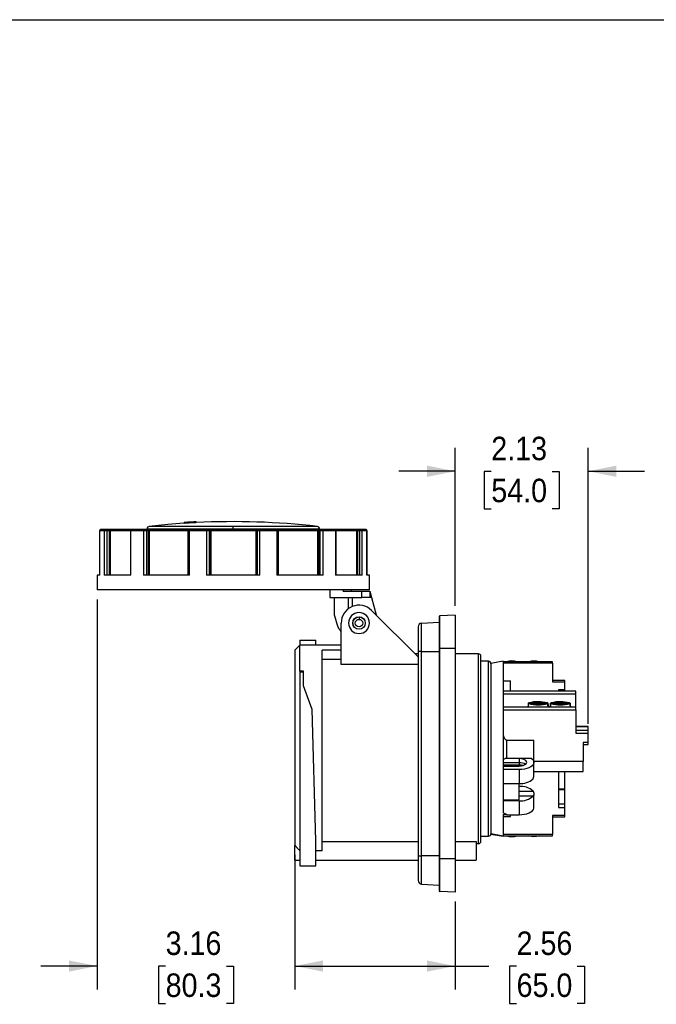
# Model space of a CAD drawing. Header units: inches. Extents: x 0 to 33.6, y 0 to 25.5.
# Tile 3 of 6: x 14.2 to 24.4, y 9.8 to 25.5. Entities that reach past the tile are written whole.
import ezdxf

# ---------------------------------------------------------------- set-up
doc = ezdxf.new("R2010")
doc.units = ezdxf.units.IN
doc.header["$LTSCALE"] = 3
doc.header["$MEASUREMENT"] = 0
doc.linetypes.add('SLD-Solid', pattern=[0])
doc.layers.add('DIMENSIONS', color=140, linetype='SLD-Solid', lineweight=25)
doc.layers.add('SLD-DEFPOINTS', color=7, linetype='Continuous')
doc.styles.add('SLDTEXTSTYLE0', font='GOTHIC.TTF', dxfattribs={"width": 0.913})
doc.dimstyles.new('SLDDIMSTYLE0', dxfattribs={"dimtxt": 0.375, "dimasz": 0.45, "dimexe": 0, "dimexo": 0.0625, "dimgap": 0.09375, "dimtad": 0, "dimtih": 1, "dimtoh": 1, "dimrnd": 1e-09, "dimzin": 12, "dimdsep": 46, "dimtxsty": 'SLDTEXTSTYLE0', "dimsah": 1, "dimcen": 0.09, "dimadec": 0, "dimazin": 3, "dimtfac": 1, "dimtofl": 0, "dimtmove": 0, "dimatfit": 3, "dimfxl": 0, "dimfrac": 2, "dimtolj": 1, "dimtzin": 12, "dimarcsym": 0})
doc.dimstyles.new('SLDDIMSTYLE1', dxfattribs={"dimtxt": 0.375, "dimasz": 0.45, "dimexe": 0, "dimexo": 0.0625, "dimgap": 0.09375, "dimtad": 0, "dimtih": 1, "dimtoh": 1, "dimrnd": 1e-09, "dimzin": 12, "dimdsep": 46, "dimtxsty": 'SLDTEXTSTYLE0', "dimsah": 1, "dimcen": 0.09, "dimadec": 0, "dimazin": 3, "dimtfac": 1, "dimtmove": 0, "dimatfit": 0, "dimfxl": 0, "dimfrac": 2, "dimtolj": 1, "dimtzin": 12, "dimarcsym": 0})

# ---------------------------------------------------------------- blocks, each defined once
blk = doc.blocks.new('Block2')
at = {"color": 7, "linetype": 'SLD-Solid', "lineweight": 18}
blk.add_line((33, 25.5), (0, 25.5), dxfattribs=at)
blk = doc.blocks.new('_D_7')
at = {"layer": 'DIMENSIONS'}
for p, q in [((15.428, 16.239), (15.428, 10.005)), ((18.588, 12.157), (18.588, 10.005)), ((15.428, 10.38), (14.528, 10.38)), ((16.523, 10.377), (16.409, 10.377)), ((16.409, 10.377), (16.409, 9.782)), ((17.493, 10.377), (17.607, 10.377)), ((17.607, 10.377), (17.607, 9.782)), ((18.588, 10.38), (19.488, 10.38)), ((16.409, 9.782), (16.523, 9.782)), ((17.607, 9.782), (17.493, 9.782))]:
    blk.add_line(p, q, dxfattribs=at)
for points in [[(15.428, 10.38), (14.978, 10.47), (14.978, 10.29)], [(18.588, 10.38), (19.038, 10.29), (19.038, 10.47)]]:
    blk.add_solid(points, dxfattribs=at)
at = {"layer": 'DIMENSIONS', "char_height": 0.375, "attachment_point": 1, "style": 'SLDTEXTSTYLE0'}
for s, insert in [('3.16', (16.523, 10.932)), ('80.3', (16.523, 10.261))]:
    blk.add_mtext(s, dxfattribs=dict(at, insert=insert))
blk = doc.blocks.new('_D_8')
at = {"layer": 'DIMENSIONS'}
for p, q in [((18.588, 12.157), (18.588, 10.005)), ((21.147, 11.411), (21.147, 10.005)), ((18.588, 10.38), (21.147, 10.38)), ((21.147, 10.38), (21.686, 10.38)), ((22.129, 10.377), (22.015, 10.377)), ((22.015, 10.377), (22.015, 9.782)), ((23.099, 10.377), (23.213, 10.377)), ((23.213, 10.377), (23.213, 9.782)), ((22.015, 9.782), (22.129, 9.782)), ((23.213, 9.782), (23.099, 9.782))]:
    blk.add_line(p, q, dxfattribs=at)
for points in [[(18.588, 10.38), (19.038, 10.29), (19.038, 10.47)], [(21.147, 10.38), (20.697, 10.47), (20.697, 10.29)]]:
    blk.add_solid(points, dxfattribs=at)
at = {"layer": 'DIMENSIONS', "char_height": 0.375, "attachment_point": 1, "style": 'SLDTEXTSTYLE0'}
for s, insert in [('2.56', (22.129, 10.932)), ('65.0', (22.129, 10.261))]:
    blk.add_mtext(s, dxfattribs=dict(at, insert=insert))
blk = doc.blocks.new('_D_9')
at = {"layer": 'DIMENSIONS'}
for p, q in [((21.147, 16.136), (21.147, 18.66)), ((23.273, 14.251), (23.273, 18.66)), ((21.147, 18.285), (20.247, 18.285)), ((21.725, 18.282), (21.611, 18.282)), ((21.611, 18.282), (21.611, 17.687)), ((22.695, 18.282), (22.809, 18.282)), ((22.809, 18.282), (22.809, 17.687)), ((23.273, 18.285), (24.173, 18.285)), ((21.611, 17.687), (21.725, 17.687)), ((22.809, 17.687), (22.695, 17.687))]:
    blk.add_line(p, q, dxfattribs=at)
for points in [[(21.147, 18.285), (20.697, 18.375), (20.697, 18.195)], [(23.273, 18.285), (23.723, 18.195), (23.723, 18.375)]]:
    blk.add_solid(points, dxfattribs=at)
at = {"layer": 'DIMENSIONS', "char_height": 0.375, "attachment_point": 1, "style": 'SLDTEXTSTYLE0'}
for s, insert in [('2.13', (21.725, 18.837)), ('54.0', (21.725, 18.166))]:
    blk.add_mtext(s, dxfattribs=dict(at, insert=insert))

msp = doc.modelspace()

# ---------------------------------------------------------------- linework, layer by layer
at = {"color": 7, "linetype": 'SLD-Solid'}
msp.add_line((0, 25.5), (33, 25.5), dxfattribs=at)
for p, q in [((16.816, 17.465), (16.816, 17.453)), ((16.817, 17.466), (16.817, 17.466)), ((16.817, 17.465), (16.817, 17.465)), ((16.817, 17.465), (16.817, 17.453)), ((16.847, 17.467), (16.847, 17.467)), ((16.847, 17.467), (16.847, 17.455)), ((16.9, 17.47), (16.9, 17.471)), ((16.9, 17.47), (16.9, 17.459)), ((16.93, 17.473), (16.93, 17.472)), ((16.93, 17.472), (16.93, 17.46)), ((16.983, 17.464), (16.93, 17.461)), ((16.983, 17.475), (16.983, 17.475)), ((16.983, 17.475), (16.983, 17.463)), ((17.013, 17.477), (17.013, 17.478)), ((17.013, 17.465), (17.013, 17.477)), ((17.013, 17.477), (17.013, 17.477)), ((17.013, 17.476), (17.013, 17.476)), ((17.013, 17.476), (17.013, 17.465)), ((17.013, 17.465), (17.013, 17.465)), ((15.469, 17.341), (15.469, 16.625)), ((15.469, 17.341), (15.47, 17.341)), ((15.47, 16.625), (15.47, 17.341)), ((15.47, 17.341), (15.542, 17.341)), ((15.554, 17.353), (15.481, 17.353)), ((15.481, 17.353), (15.481, 17.353)), ((15.542, 17.341), (15.542, 16.625)), ((15.542, 17.341), (15.59, 17.341)), ((15.587, 17.353), (15.554, 17.353)), ((15.617, 17.353), (15.587, 17.353)), ((15.59, 16.625), (15.59, 17.341)), ((15.59, 17.341), (15.62, 17.341)), ((15.646, 17.353), (15.617, 17.353)), ((15.62, 17.341), (15.62, 16.625)), ((15.62, 17.341), (15.635, 17.341)), ((15.635, 17.341), (15.635, 16.625)), ((15.635, 17.341), (15.959, 17.341)), ((15.971, 17.353), (15.646, 17.353)), ((15.959, 17.341), (15.959, 16.625)), ((15.959, 17.341), (15.969, 17.341)), ((15.969, 16.625), (15.969, 17.341)), ((15.969, 17.341), (16.167, 17.341)), ((15.978, 17.353), (15.971, 17.353)), ((16.175, 17.353), (15.978, 17.353)), ((16.167, 17.341), (16.167, 16.625)), ((16.167, 17.341), (16.221, 17.341)), ((16.213, 17.353), (16.175, 17.353)), ((16.235, 17.353), (16.213, 17.353)), ((16.221, 16.625), (16.221, 17.341)), ((16.221, 17.341), (16.244, 17.341)), ((16.226, 17.364), (16.226, 17.353)), ((16.226, 17.364), (17.604, 17.364)), ((16.267, 17.353), (16.235, 17.353)), ((16.244, 17.341), (16.244, 16.625)), ((16.244, 17.341), (16.259, 17.341)), ((16.259, 17.341), (16.882, 17.341)), ((16.259, 17.341), (16.259, 16.625)), ((17.604, 17.404), (16.261, 17.404)), ((16.886, 17.353), (16.267, 17.353)), ((16.817, 17.453), (16.817, 17.453)), ((16.879, 17.341), (16.879, 16.625)), ((16.879, 17.341), (16.906, 17.341)), ((16.891, 17.353), (16.886, 17.353)), ((16.91, 17.353), (16.891, 17.353)), ((16.906, 16.625), (16.906, 17.341)), ((16.906, 17.341), (17.177, 17.341)), ((17.18, 17.353), (16.91, 17.353)), ((17.177, 17.341), (17.177, 16.625)), ((17.177, 17.341), (17.223, 17.341)), ((17.212, 17.353), (17.18, 17.353)), ((17.22, 17.353), (17.212, 17.353)), ((17.247, 17.353), (17.22, 17.353)), ((17.223, 16.625), (17.223, 17.341)), ((17.223, 17.341), (17.231, 17.341)), ((17.231, 17.341), (17.231, 16.625)), ((17.231, 17.341), (17.245, 17.341)), ((17.245, 17.341), (17.963, 17.341)), ((17.245, 17.341), (17.245, 16.625)), ((17.961, 17.353), (17.247, 17.353)), ((17.604, 17.364), (17.604, 17.404)), ((18.947, 17.404), (17.604, 17.404)), ((17.604, 17.364), (18.982, 17.364)), ((17.988, 17.353), (17.961, 17.353)), ((17.963, 17.341), (17.963, 16.625)), ((17.963, 17.341), (17.976, 17.341)), ((17.976, 17.341), (17.985, 17.341)), ((17.976, 17.341), (17.976, 16.625)), ((17.985, 17.341), (18.03, 17.341)), ((17.985, 17.341), (17.985, 16.625)), ((17.996, 17.353), (17.988, 17.353)), ((18.028, 17.353), (17.996, 17.353)), ((18.298, 17.353), (18.028, 17.353)), ((18.03, 16.625), (18.03, 17.341)), ((18.03, 17.341), (18.301, 17.341)), ((18.316, 17.353), (18.298, 17.353)), ((18.301, 17.341), (18.301, 16.625)), ((18.301, 17.341), (18.328, 17.341)), ((18.322, 17.353), (18.316, 17.353)), ((18.94, 17.353), (18.322, 17.353)), ((18.326, 17.341), (18.948, 17.341)), ((18.328, 16.625), (18.328, 17.341)), ((18.972, 17.353), (18.94, 17.353)), ((18.948, 17.341), (18.948, 16.625)), ((18.948, 17.341), (18.964, 17.341)), ((18.964, 17.341), (18.986, 17.341)), ((18.964, 17.341), (18.964, 16.625)), ((18.995, 17.353), (18.972, 17.353)), ((18.982, 17.353), (18.982, 17.364)), ((18.986, 17.341), (18.986, 16.625)), ((18.986, 17.341), (19.04, 17.341)), ((19.032, 17.353), (18.995, 17.353)), ((19.23, 17.353), (19.032, 17.353)), ((19.04, 16.625), (19.04, 17.341)), ((19.04, 17.341), (19.239, 17.341)), ((19.237, 17.353), (19.23, 17.353)), ((19.562, 17.353), (19.237, 17.353)), ((19.239, 17.341), (19.239, 16.625)), ((19.239, 17.341), (19.248, 17.341)), ((19.248, 16.625), (19.248, 17.341)), ((19.248, 17.341), (19.573, 17.341)), ((19.59, 17.353), (19.562, 17.353)), ((19.573, 17.341), (19.573, 16.625)), ((19.573, 17.341), (19.587, 17.341)), ((19.587, 17.341), (19.618, 17.341)), ((19.587, 17.341), (19.587, 16.625)), ((19.621, 17.353), (19.59, 17.353)), ((19.618, 17.341), (19.618, 16.625)), ((19.618, 17.341), (19.665, 17.341)), ((19.654, 17.353), (19.621, 17.353)), ((19.726, 17.353), (19.654, 17.353)), ((19.665, 16.625), (19.665, 17.341)), ((19.665, 17.341), (19.738, 17.341)), ((19.727, 17.353), (19.726, 17.353)), ((19.738, 17.341), (19.738, 16.625)), ((19.738, 17.341), (19.739, 17.341)), ((19.739, 16.625), (19.739, 17.341)), ((15.428, 16.625), (15.428, 16.389)), ((15.47, 16.625), (15.428, 16.625)), ((15.969, 16.625), (15.542, 16.625)), ((16.906, 16.625), (16.167, 16.625)), ((18.03, 16.625), (17.177, 16.625)), ((19.04, 16.625), (18.301, 16.625)), ((19.665, 16.625), (19.239, 16.625)), ((19.78, 16.625), (19.738, 16.625)), ((19.78, 16.389), (19.78, 16.625)), ((19.78, 16.389), (15.428, 16.389)), ((19.146, 16.389), (19.146, 16.27)), ((19.36, 16.368), (19.36, 16.389)), ((19.36, 16.368), (19.656, 16.368)), ((19.494, 16.368), (19.494, 16.389)), ((19.656, 16.27), (19.656, 16.368)), ((19.656, 16.368), (19.786, 16.368)), ((19.786, 16.368), (19.786, 16.27)), ((19.786, 16.368), (19.812, 16.27)), ((19.146, 16.27), (19.656, 16.27)), ((19.221, 15.988), (19.221, 16.27)), ((19.442, 16.09), (19.442, 16.27)), ((19.501, 16.27), (19.501, 16.123)), ((19.786, 16.27), (19.656, 16.27)), ((19.812, 16.27), (19.786, 16.27)), ((19.812, 16.27), (19.887, 15.989)), ((19.813, 16.062), (20.557, 15.319)), ((19.612, 15.959), (19.612, 15.919)), ((20.891, 15.965), (20.891, 15.455)), ((21.147, 15.986), (20.901, 15.975)), ((20.901, 15.455), (20.901, 15.975)), ((21.147, 15.986), (21.147, 15.455)), ((19.326, 15.197), (19.326, 15.86)), ((19.712, 15.86), (19.71, 15.86)), ((20.557, 15.799), (20.557, 15.407)), ((20.612, 15.858), (20.891, 15.873)), ((20.612, 15.407), (20.612, 15.858)), ((18.667, 15.587), (18.923, 15.587)), ((18.667, 15.587), (18.667, 15.506)), ((18.923, 15.506), (18.923, 15.587)), ((18.667, 15.506), (18.588, 15.427)), ((18.588, 15.427), (18.588, 12.307)), ((19.326, 15.506), (18.667, 15.506)), ((18.667, 15.091), (18.667, 15.506)), ((19.326, 15.425), (19.021, 15.425)), ((19.021, 12.22), (19.021, 15.425)), ((20.891, 15.455), (20.891, 12.092)), ((20.901, 15.455), (20.891, 15.455)), ((21.147, 15.455), (20.901, 15.455)), ((20.901, 12.092), (20.901, 15.455)), ((21.147, 15.455), (21.147, 12.092)), ((19.326, 15.279), (19.021, 15.279)), ((20.557, 15.368), (20.507, 15.368)), ((20.557, 15.407), (20.557, 12.14)), ((20.612, 15.407), (20.557, 15.407)), ((20.612, 12.14), (20.612, 15.407)), ((20.612, 15.407), (20.891, 15.407)), ((21.521, 15.368), (21.147, 15.368)), ((21.521, 12.336), (21.521, 15.368)), ((21.56, 12.376), (21.56, 15.329)), ((20.557, 15.197), (19.326, 15.197)), ((21.679, 15.25), (21.56, 15.25)), ((21.679, 12.455), (21.679, 15.25)), ((21.915, 15.25), (21.718, 15.215)), ((21.718, 15.215), (21.718, 13.48)), ((21.915, 15.25), (21.915, 15.242)), ((22.702, 15.242), (21.915, 15.242)), ((21.915, 15.242), (21.915, 12.826)), ((22.702, 15.221), (21.915, 15.221)), ((22.702, 15.221), (22.702, 15.242)), ((22.702, 15.221), (22.702, 14.922)), ((18.726, 15.091), (18.667, 15.091)), ((18.667, 15.091), (18.667, 15.081)), ((18.667, 15.081), (18.726, 15.081)), ((18.667, 15.081), (18.667, 11.982)), ((18.726, 15.081), (18.726, 15.091)), ((18.726, 14.855), (18.726, 15.081)), ((18.862, 14.48), (18.726, 14.855)), ((21.915, 14.936), (22.033, 14.936)), ((22.033, 14.771), (22.033, 14.936)), ((22.899, 14.942), (22.702, 14.942)), ((22.702, 14.922), (22.899, 14.922)), ((22.899, 14.791), (22.801, 14.791)), ((22.801, 14.791), (22.801, 14.771)), ((22.899, 14.922), (22.899, 14.942)), ((22.899, 14.791), (22.899, 14.922)), ((22.899, 14.771), (22.899, 14.791)), ((23.076, 14.771), (21.915, 14.771)), ((21.915, 14.727), (23.076, 14.727)), ((23.076, 14.727), (23.076, 14.771)), ((23.076, 14.516), (23.076, 14.727)), ((18.923, 12.383), (18.862, 14.48)), ((23.076, 14.516), (21.915, 14.516)), ((22.312, 14.519), (22.312, 14.516)), ((22.312, 14.519), (22.312, 14.516)), ((22.314, 14.522), (22.314, 14.522)), ((22.434, 14.58), (22.326, 14.58)), ((22.327, 14.586), (22.435, 14.586)), ((22.435, 14.586), (22.435, 14.58)), ((22.453, 14.572), (22.454, 14.578)), ((22.493, 14.572), (22.453, 14.572)), ((22.454, 14.578), (22.454, 14.572)), ((22.455, 14.594), (22.494, 14.594)), ((22.455, 14.588), (22.455, 14.594)), ((22.455, 14.594), (22.455, 14.582)), ((22.455, 14.577), (22.455, 14.588)), ((22.455, 14.582), (22.455, 14.577)), ((22.455, 14.582), (22.456, 14.572)), ((22.494, 14.582), (22.455, 14.582)), ((22.455, 14.572), (22.455, 14.577)), ((22.493, 14.578), (22.493, 14.572)), ((22.494, 14.594), (22.494, 14.588)), ((22.494, 14.588), (22.494, 14.578)), ((22.513, 14.586), (22.621, 14.586)), ((22.513, 14.58), (22.513, 14.586)), ((22.621, 14.58), (22.513, 14.58)), ((22.634, 14.521), (22.633, 14.521)), ((22.636, 14.516), (22.636, 14.519)), ((22.666, 14.519), (22.666, 14.516)), ((22.666, 14.519), (22.666, 14.516)), ((22.668, 14.522), (22.668, 14.522)), ((22.681, 14.586), (22.789, 14.586)), ((22.789, 14.58), (22.681, 14.58)), ((22.789, 14.586), (22.789, 14.58)), ((22.808, 14.572), (22.808, 14.578)), ((22.808, 14.578), (22.808, 14.572)), ((22.847, 14.572), (22.808, 14.572)), ((22.809, 14.594), (22.849, 14.594)), ((22.809, 14.588), (22.809, 14.594)), ((22.809, 14.594), (22.809, 14.582)), ((22.809, 14.577), (22.809, 14.588)), ((22.809, 14.582), (22.809, 14.577)), ((22.809, 14.582), (22.81, 14.572)), ((22.848, 14.582), (22.809, 14.582)), ((22.809, 14.572), (22.809, 14.577)), ((22.847, 14.578), (22.847, 14.572)), ((22.849, 14.594), (22.848, 14.588)), ((22.848, 14.588), (22.848, 14.578)), ((22.975, 14.58), (22.867, 14.58)), ((22.868, 14.586), (22.976, 14.586)), ((22.868, 14.58), (22.868, 14.586)), ((22.989, 14.521), (22.988, 14.521)), ((22.99, 14.516), (22.99, 14.519)), ((23.076, 14.471), (23.076, 14.516)), ((21.915, 14.471), (23.076, 14.471)), ((23.076, 14.471), (23.076, 14.101)), ((23.273, 14.205), (23.076, 14.205)), ((23.076, 14.205), (23.273, 14.205)), ((23.273, 14.145), (23.273, 14.205)), ((23.273, 14.205), (23.273, 14.205)), ((23.273, 14.145), (23.076, 14.145)), ((23.076, 14.101), (23.273, 14.101)), ((23.273, 14.101), (23.273, 14.145)), ((23.273, 13.954), (23.273, 14.101)), ((21.974, 13.697), (21.974, 13.991)), ((21.974, 13.991), (22.407, 13.991)), ((22.407, 13.644), (22.407, 13.991)), ((23.273, 13.954), (23.194, 13.954)), ((23.194, 13.954), (23.194, 13.646)), ((23.194, 13.92), (23.273, 13.92)), ((23.273, 13.92), (23.273, 13.954)), ((22.171, 13.694), (21.948, 13.694)), ((22.369, 13.697), (21.974, 13.697)), ((22.171, 13.694), (22.171, 13.629)), ((22.171, 13.629), (21.915, 13.629)), ((21.915, 13.595), (22.171, 13.595)), ((21.915, 13.576), (22.171, 13.576)), ((22.171, 13.629), (22.171, 13.595)), ((22.407, 13.644), (22.406, 13.644)), ((23.194, 13.646), (22.407, 13.646)), ((22.407, 13.428), (22.407, 13.635)), ((23.194, 13.49), (23.194, 13.646)), ((21.718, 13.48), (21.718, 12.491)), ((22.171, 13.52), (21.915, 13.52)), ((22.171, 13.52), (22.171, 13.296)), ((22.407, 13.49), (23.194, 13.49)), ((22.801, 13.49), (22.801, 12.913)), ((22.899, 13.205), (22.899, 13.49)), ((21.915, 13.296), (22.171, 13.296)), ((22.171, 13.038), (22.171, 13.296)), ((22.171, 13.175), (22.393, 13.175)), ((22.393, 13.096), (22.171, 13.096)), ((22.407, 12.912), (22.407, 13.118)), ((22.899, 13.205), (22.801, 13.205)), ((22.899, 13.202), (22.801, 13.202)), ((22.801, 13.198), (22.899, 13.198)), ((22.899, 13.202), (22.899, 13.205)), ((22.899, 13.198), (22.899, 13.202)), ((22.899, 12.966), (22.899, 13.198)), ((21.915, 13.038), (22.171, 13.038)), ((22.171, 13.021), (21.915, 13.021)), ((22.171, 13.021), (22.171, 12.797)), ((22.899, 12.966), (22.801, 12.966)), ((22.801, 12.913), (22.899, 12.913)), ((22.899, 12.913), (22.899, 12.966)), ((22.899, 12.783), (22.899, 12.913)), ((21.915, 12.803), (21.915, 12.463)), ((21.915, 12.768), (22.033, 12.768)), ((21.975, 12.797), (22.171, 12.797)), ((22.033, 12.768), (22.033, 12.797)), ((22.899, 12.783), (22.702, 12.783)), ((22.702, 12.783), (22.702, 12.483)), ((22.702, 12.762), (22.899, 12.762)), ((22.899, 12.762), (22.899, 12.783)), ((21.56, 12.455), (21.679, 12.455)), ((21.718, 12.491), (21.718, 12.489)), ((21.915, 12.457), (21.718, 12.491)), ((21.718, 12.489), (21.915, 12.455)), ((22.702, 12.483), (21.915, 12.483)), ((21.915, 12.463), (21.915, 12.457)), ((21.915, 12.462), (22.702, 12.462)), ((21.915, 12.457), (21.915, 12.455)), ((22.702, 12.462), (22.702, 12.483)), ((18.588, 12.073), (18.588, 12.307)), ((18.923, 11.982), (18.923, 12.383)), ((19.021, 12.369), (20.557, 12.369)), ((21.147, 12.369), (21.482, 12.369)), ((21.482, 12.369), (21.482, 12.073)), ((21.482, 12.336), (21.521, 12.336)), ((19.021, 12.22), (18.923, 12.22)), ((20.557, 12.14), (20.557, 11.748)), ((20.557, 12.14), (20.612, 12.14)), ((20.612, 11.689), (20.612, 12.14)), ((20.891, 12.14), (20.612, 12.14)), ((18.588, 12.073), (18.667, 12.073)), ((18.667, 11.982), (18.923, 11.982)), ((18.923, 12.073), (20.557, 12.073)), ((20.901, 12.092), (20.891, 12.092)), ((20.891, 12.092), (20.891, 11.581)), ((21.147, 12.092), (20.901, 12.092)), ((20.901, 11.572), (20.901, 12.092)), ((21.147, 12.092), (21.147, 11.561)), ((21.147, 12.073), (21.482, 12.073)), ((20.612, 11.689), (20.891, 11.674)), ((21.147, 11.561), (20.901, 11.572))]:
    msp.add_line(p, q)
at = {"flags": 128}
for points in [[(16.167, 17.341), (16.168, 17.344), (16.168, 17.346), (16.169, 17.348), (16.17, 17.35), (16.171, 17.351), (16.172, 17.352), (16.174, 17.353), (16.175, 17.353)], [(16.259, 17.341), (16.26, 17.344), (16.26, 17.346), (16.261, 17.348), (16.262, 17.35), (16.263, 17.351), (16.264, 17.352), (16.266, 17.353), (16.267, 17.353)], [(16.816, 17.454), (16.558, 17.434), (16.261, 17.404)], [(16.9, 17.459), (16.856, 17.456), (16.847, 17.456)], [(16.883, 17.349), (16.883, 17.35), (16.883, 17.351), (16.884, 17.352), (16.885, 17.353), (16.886, 17.353)], [(16.906, 17.341), (16.906, 17.344), (16.906, 17.346), (16.907, 17.348), (16.907, 17.35), (16.908, 17.351), (16.908, 17.352), (16.909, 17.353), (16.91, 17.353)], [(18.298, 17.353), (18.298, 17.353), (18.299, 17.352), (18.3, 17.351), (18.3, 17.35), (18.301, 17.348), (18.301, 17.346), (18.301, 17.344), (18.301, 17.341)], [(18.322, 17.353), (18.323, 17.353), (18.323, 17.352), (18.324, 17.351), (18.325, 17.35), (18.325, 17.349)], [(18.94, 17.353), (18.942, 17.353), (18.943, 17.352), (18.945, 17.351), (18.946, 17.35), (18.947, 17.348), (18.947, 17.346), (18.948, 17.344), (18.948, 17.341)], [(19.032, 17.353), (19.034, 17.353), (19.035, 17.352), (19.037, 17.351), (19.038, 17.35), (19.039, 17.348), (19.04, 17.346), (19.04, 17.344), (19.04, 17.341)], [(22.318, 14.573), (22.316, 14.541), (22.313, 14.516)], [(22.314, 14.522), (22.317, 14.554), (22.319, 14.579)], [(22.629, 14.579), (22.632, 14.547), (22.634, 14.521)], [(22.634, 14.516), (22.631, 14.548), (22.629, 14.573)], [(22.634, 14.521), (22.635, 14.52), (22.635, 14.52), (22.636, 14.519), (22.636, 14.518), (22.636, 14.518), (22.635, 14.517), (22.635, 14.516), (22.634, 14.515)], [(22.668, 14.522), (22.671, 14.554), (22.673, 14.579)], [(22.673, 14.573), (22.67, 14.541), (22.668, 14.516)], [(22.988, 14.516), (22.985, 14.548), (22.983, 14.573)], [(22.984, 14.579), (22.986, 14.547), (22.989, 14.521)], [(22.989, 14.521), (22.989, 14.52), (22.99, 14.52), (22.99, 14.519), (22.99, 14.518), (22.99, 14.518), (22.99, 14.517), (22.989, 14.516), (22.988, 14.515)], [(22.369, 13.697), (22.389, 13.679), (22.401, 13.659), (22.407, 13.639), (22.405, 13.619), (22.395, 13.599), (22.378, 13.58), (22.355, 13.563), (22.325, 13.548), (22.291, 13.536), (22.253, 13.528), (22.213, 13.522), (22.171, 13.52)], [(22.171, 13.576), (22.202, 13.578), (22.232, 13.584), (22.257, 13.593), (22.276, 13.605), (22.289, 13.62), (22.293, 13.635), (22.289, 13.65), (22.276, 13.664), (22.257, 13.677), (22.232, 13.686), (22.202, 13.692), (22.171, 13.694)], [(22.171, 13.595), (22.208, 13.593), (22.244, 13.588)], [(22.171, 12.797), (22.214, 12.799), (22.256, 12.805), (22.295, 12.814), (22.33, 12.827), (22.359, 12.843), (22.382, 12.861), (22.398, 12.88), (22.406, 12.901), (22.407, 12.912)], [(21.915, 12.803), (21.948, 12.8), (21.975, 12.797)]]:
    msp.add_lwpolyline(points, dxfattribs=at)
for radius in [0.1, 0.0984, 0.0591]:
    msp.add_circle((19.612, 15.86), radius)
for centre, radius, start, end in [((17.604, 5.669), 11.823, 93.6719, 93.8163), ((17.604, 5.669), 11.822, 93.6721, 93.8166), ((17.604, 5.669), 11.822, 93.2693, 93.4127), ((17.604, 5.669), 11.823, 92.8655, 93.0098), ((17.604, 5.669), 11.822, 92.8657, 93.01), ((17.604, 5.669), 11.81, 92.8686, 93.013), ((17.604, 5.669), 11.811, 83.4706, 92.866), ((15.481, 17.341), 0.0118, 90, 180), ((15.481, 17.341), 0.0117, 90.5665, 180.5555), ((15.554, 17.342), 0.0115, 91.5946, 181.5104), ((15.576, 17.344), 0.014, 348.6309, 40.3907), ((15.607, 17.344), 0.014, 348.6309, 40.3907), ((15.646, 17.342), 0.0115, 91.8634, 181.7494), ((15.971, 17.341), 0.0118, 90, 180), ((15.98, 17.343), 0.0107, 99.2409, 186.9289), ((16.211, 17.343), 0.0105, 351.9505, 78.5782), ((16.265, 17.364), 0.0394, 96.5294, 180), ((16.233, 17.343), 0.0105, 351.9505, 78.5782), ((17.604, 5.669), 11.81, 93.6758, 93.8204), ((16.891, 17.341), 0.0118, 90, 180), ((17.604, 5.669), 11.81, 93.2726, 93.4161), ((17.194, 17.344), 0.017, 148.2304, 189.5917), ((17.211, 17.341), 0.0116, 359.0242, 88.9898), ((17.22, 17.341), 0.0116, 359.0242, 88.9898), ((17.263, 17.344), 0.019, 151.8799, 188.6863), ((17.944, 17.344), 0.019, 351.3137, 28.1201), ((17.988, 17.341), 0.0116, 91.0102, 180.9758), ((17.996, 17.341), 0.0116, 91.0102, 180.9758), ((18.013, 17.344), 0.017, 350.4083, 31.7696), ((18.316, 17.341), 0.0118, 0, 90), ((18.942, 17.364), 0.0394, 0, 83.4706), ((18.974, 17.343), 0.0105, 101.4218, 188.0495), ((18.997, 17.343), 0.0105, 101.4218, 188.0495), ((19.228, 17.343), 0.0107, 353.0711, 80.7591), ((19.237, 17.341), 0.0118, 0, 90), ((19.561, 17.342), 0.0115, 358.2506, 88.1366), ((19.601, 17.344), 0.014, 139.6093, 191.3691), ((19.631, 17.344), 0.014, 139.6093, 191.3691), ((19.654, 17.342), 0.0115, 358.4896, 88.4054), ((19.726, 17.341), 0.0117, 359.4445, 89.4335), ((19.727, 17.341), 0.0118, 0, 90), ((19.612, 15.86), 0.285, 45, 180), ((19.612, 15.86), 0.167, 0, 180), ((20.901, 15.965), 0.00984, 92.5, 180), ((19.612, 15.86), 0.167, 180, 0), ((20.616, 15.799), 0.0591, 93, 180), ((21.521, 15.329), 0.0394, 0, 90), ((21.679, 15.21), 0.0394, 0, 90), ((22.053, 14.971), 0.285, 71.9436, 108.0564), ((22.053, 14.947), 0.306, 74.4153, 105.5847), ((22.407, 14.947), 0.306, 74.4216, 105.5784), ((22.316, 14.518), 0.00433, 122.2794, 169.5261), ((22.315, 14.519), 0.00363, 181.0913, 234.4115), ((22.474, 15.187), 0.633, 255.7571, 284.1152), ((22.474, 15.185), 0.622, 256.2583, 283.614), ((22.473, 13.981), 0.622, 76.2583, 103.614), ((22.439, 14.539), 0.0411, 69.1026, 96.7469), ((22.44, 14.629), 0.0438, 263.6217, 290.0256), ((22.508, 14.537), 0.0438, 83.6217, 110.0256), ((22.509, 14.627), 0.0411, 249.1026, 276.7469), ((22.67, 14.518), 0.00433, 122.2794, 169.5261), ((22.67, 14.519), 0.00363, 181.0913, 234.4115), ((22.829, 15.187), 0.633, 255.7571, 284.1152), ((22.828, 13.981), 0.622, 76.2583, 103.614), ((22.829, 15.185), 0.622, 256.2583, 283.614), ((22.794, 14.629), 0.0438, 263.6217, 290.0256), ((22.793, 14.539), 0.0411, 69.1026, 96.7469), ((22.862, 14.537), 0.0438, 83.6217, 110.0256), ((22.863, 14.627), 0.0411, 249.1026, 276.7469), ((22.179, 13.451), 0.178, 58.2275, 92.6075), ((22.196, 13.587), 0.292, 265.0461, 312.3931), ((22.196, 12.959), 0.292, 47.6069, 94.9539), ((22.196, 13.312), 0.292, 265.0461, 312.3931), ((21.679, 12.494), 0.0394, 270, 0), ((22.053, 12.733), 0.285, 251.936, 288.064), ((22.053, 12.757), 0.306, 254.4059, 285.5941), ((22.407, 12.758), 0.306, 254.4216, 285.5784), ((21.521, 12.376), 0.0394, 270, 360), ((20.616, 11.748), 0.0591, 180, 267), ((20.901, 11.581), 0.00984, 180, 267.5)]:
    msp.add_arc(centre, radius, start, end)
for centre in [(22.435, 14.576), (22.789, 14.576)]:
    msp.add_ellipse(centre, major_axis=(0.0197, 0.0009), ratio=0.121242, start_param=5.993124, end_param=6.268712)
for points, knots in [([(16.817, 17.465), (16.817, 17.465), (16.818, 17.465), (16.819, 17.465), (16.82, 17.466), (16.822, 17.466), (16.824, 17.466), (16.827, 17.466), (16.83, 17.466), (16.834, 17.467), (16.837, 17.467), (16.846, 17.468), (16.869, 17.469), (16.897, 17.471), (16.925, 17.472), (16.945, 17.474), (16.97, 17.475), (16.986, 17.476), (16.996, 17.476), (17.002, 17.476), (17.007, 17.477), (17.011, 17.477), (17.012, 17.477), (17.013, 17.477)], [0, 0, 0, 0, 0.020675, 0.041594, 0.062757, 0.084163, 0.105815, 0.12771, 0.149851, 0.172236, 0.194867, 0.217743, 0.317917, 0.500374, 0.500886, 0.608673, 0.70342, 0.785101, 0.828629, 0.871881, 0.914859, 0.957564, 1, 1, 1, 1]), ([(16.9, 17.471), (16.898, 17.471), (16.895, 17.471), (16.89, 17.47), (16.885, 17.47), (16.881, 17.47), (16.877, 17.469), (16.873, 17.469), (16.87, 17.469), (16.867, 17.469), (16.864, 17.469), (16.862, 17.468), (16.86, 17.468), (16.857, 17.468), (16.853, 17.468), (16.85, 17.467), (16.848, 17.467), (16.848, 17.467)], [0, 0, 0, 0, 0.069935, 0.137159, 0.201673, 0.263476, 0.322568, 0.37895, 0.43262, 0.48358, 0.531829, 0.577367, 0.620195, 0.660312, 0.77567, 0.888899, 1, 1, 1, 1]), ([(16.982, 17.475), (16.981, 17.475), (16.981, 17.475), (16.979, 17.475), (16.977, 17.475), (16.974, 17.475), (16.971, 17.475), (16.967, 17.474), (16.961, 17.474), (16.954, 17.474), (16.947, 17.473), (16.939, 17.473), (16.933, 17.473), (16.93, 17.473)], [0, 0, 0, 0, 0.066634, 0.133325, 0.200075, 0.266885, 0.333757, 0.433081, 0.537089, 0.645783, 0.759165, 0.877237, 1, 1, 1, 1]), ([(16.983, 17.463), (16.983, 17.463), (16.983, 17.463), (16.972, 17.463), (16.954, 17.462), (16.938, 17.461), (16.93, 17.461)], [0, 0, 0, 0, 0.172791, 0.447044, 0.724246, 1, 1, 1, 1]), ([(16.9, 17.459), (16.892, 17.458), (16.875, 17.457), (16.857, 17.456), (16.847, 17.455), (16.847, 17.455), (16.847, 17.455)], [0, 0, 0, 0, 0.278352, 0.552645, 0.829806, 1, 1, 1, 1]), ([(19.326, 15.727), (19.312, 15.744), (19.284, 15.777), (19.269, 15.82), (19.262, 15.841)], [0, 0, 0, 0, 0.480322, 1, 1, 1, 1]), ([(22.326, 14.58), (22.326, 14.58), (22.325, 14.58), (22.323, 14.58), (22.322, 14.579), (22.321, 14.578), (22.319, 14.576), (22.319, 14.574), (22.318, 14.573)], [0, 0, 0, 0, 0.145771, 0.277979, 0.39661, 0.501659, 0.755762, 1, 1, 1, 1]), ([(22.319, 14.579), (22.319, 14.579), (22.319, 14.58), (22.32, 14.582), (22.32, 14.583), (22.322, 14.584), (22.324, 14.586), (22.326, 14.586), (22.327, 14.586)], [0, 0, 0, 0, 0.121414, 0.245252, 0.371598, 0.500523, 0.723414, 1, 1, 1, 1]), ([(22.621, 14.586), (22.622, 14.586), (22.623, 14.586), (22.624, 14.585), (22.626, 14.584), (22.627, 14.583), (22.629, 14.581), (22.629, 14.579), (22.629, 14.579)], [0, 0, 0, 0, 0.145771, 0.277979, 0.39661, 0.501659, 0.755762, 1, 1, 1, 1]), ([(22.629, 14.573), (22.629, 14.573), (22.629, 14.574), (22.628, 14.576), (22.627, 14.577), (22.626, 14.578), (22.624, 14.58), (22.622, 14.58), (22.621, 14.58)], [0, 0, 0, 0, 0.121414, 0.245252, 0.371598, 0.500523, 0.723414, 1, 1, 1, 1]), ([(22.673, 14.579), (22.673, 14.579), (22.673, 14.58), (22.674, 14.582), (22.675, 14.583), (22.676, 14.584), (22.678, 14.586), (22.68, 14.586), (22.681, 14.586)], [0, 0, 0, 0, 0.121414, 0.245252, 0.371598, 0.500523, 0.723414, 1, 1, 1, 1]), ([(22.681, 14.58), (22.68, 14.58), (22.679, 14.58), (22.678, 14.58), (22.676, 14.579), (22.675, 14.578), (22.673, 14.576), (22.673, 14.574), (22.673, 14.573)], [0, 0, 0, 0, 0.145771, 0.277979, 0.39661, 0.501659, 0.755762, 1, 1, 1, 1]), ([(22.983, 14.573), (22.983, 14.573), (22.983, 14.574), (22.982, 14.576), (22.982, 14.577), (22.98, 14.578), (22.978, 14.58), (22.976, 14.58), (22.975, 14.58)], [0, 0, 0, 0, 0.121414, 0.245252, 0.371598, 0.500523, 0.723414, 1, 1, 1, 1]), ([(22.976, 14.586), (22.976, 14.586), (22.977, 14.586), (22.979, 14.585), (22.98, 14.584), (22.981, 14.583), (22.983, 14.581), (22.983, 14.579), (22.984, 14.579)], [0, 0, 0, 0, 0.145771, 0.277979, 0.39661, 0.501659, 0.755762, 1, 1, 1, 1]), ([(21.915, 14.087), (21.915, 14.084), (21.915, 14.08), (21.915, 14.073), (21.916, 14.066), (21.918, 14.06), (21.919, 14.053), (21.921, 14.047), (21.923, 14.04), (21.926, 14.034), (21.93, 14.025), (21.937, 14.014), (21.945, 14.004), (21.953, 13.998), (21.96, 13.994), (21.967, 13.991), (21.971, 13.991), (21.974, 13.991)], [0, 0, 0, 0, 0.056336, 0.112173, 0.167659, 0.222947, 0.27819, 0.333541, 0.389154, 0.445179, 0.501764, 0.631848, 0.750959, 0.820613, 0.883875, 0.942821, 1, 1, 1, 1]), ([(21.915, 13.668), (21.915, 13.674), (21.918, 13.679), (21.93, 13.688), (21.938, 13.692), (21.948, 13.694)], [0, 0, 0, 0, 0.5, 0.5, 1, 1, 1, 1]), ([(21.974, 13.697), (21.972, 13.697), (21.969, 13.697), (21.965, 13.697), (21.961, 13.696), (21.956, 13.696), (21.952, 13.695), (21.949, 13.694), (21.948, 13.694)], [0, 0, 0, 0, 0.168284, 0.334627, 0.499992, 0.665359, 0.831707, 1, 1, 1, 1]), ([(22.393, 13.372), (22.393, 13.374), (22.395, 13.378), (22.397, 13.384), (22.399, 13.39), (22.401, 13.396), (22.403, 13.401), (22.404, 13.406), (22.405, 13.411), (22.406, 13.416), (22.406, 13.42), (22.407, 13.424), (22.407, 13.427), (22.407, 13.428)], [0, 0, 0, 0, 0.094962, 0.188671, 0.281266, 0.37289, 0.463692, 0.553825, 0.643446, 0.732712, 0.821786, 0.910828, 1, 1, 1, 1]), ([(22.393, 13.175), (22.393, 13.173), (22.395, 13.169), (22.397, 13.162), (22.399, 13.156), (22.401, 13.151), (22.403, 13.145), (22.404, 13.14), (22.405, 13.135), (22.406, 13.131), (22.406, 13.126), (22.407, 13.122), (22.407, 13.117), (22.407, 13.112), (22.405, 13.107), (22.403, 13.102), (22.4, 13.099), (22.397, 13.097), (22.394, 13.096), (22.393, 13.096)], [0, 0, 0, 0, 0.047487, 0.094348, 0.140651, 0.186469, 0.231876, 0.276948, 0.321764, 0.366403, 0.410945, 0.455472, 0.500064, 0.581727, 0.663403, 0.745589, 0.828773, 0.913428, 1, 1, 1, 1]), ([(18.588, 12.307), (18.591, 12.304), (18.596, 12.298), (18.605, 12.289), (18.613, 12.28), (18.621, 12.271), (18.631, 12.261), (18.642, 12.248), (18.655, 12.234), (18.663, 12.225), (18.667, 12.22)], [0, 0, 0, 0, 0.10129, 0.202378, 0.303317, 0.404161, 0.504964, 0.671928, 0.836849, 1, 1, 1, 1])]:
    msp.add_open_spline(points, degree=3, knots=knots)
for points in [[(19.262, 15.841), (19.248, 15.891), (19.234, 15.94), (19.221, 15.988)], [(21.975, 12.797), (21.954, 12.807), (21.934, 12.816), (21.915, 12.826)]]:
    msp.add_open_spline(points, degree=3)

# ---------------------------------------------------------------- block references
at = {"layer": 'SLD-DEFPOINTS'}
msp.add_blockref('Block2', (0, 0), dxfattribs=at)

# ---------------------------------------------------------------- dimensions: what is measured, and where the dimension line sits
at = {"layer": 'DIMENSIONS'}
for base, p1, p2, dimstyle, picture, middle in [((23.273, 18.285), (21.147, 15.986), (23.273, 14.101), 'SLDDIMSTYLE1', '_D_9', (22.21, 18.285)), ((15.428, 10.38), (18.588, 12.307), (15.428, 16.389), 'SLDDIMSTYLE1', '_D_7', (17.008, 10.38)), ((21.147, 10.38), (18.588, 12.307), (21.147, 11.561), 'SLDDIMSTYLE0', '_D_8', (22.614, 10.38))]:
    dim = msp.add_linear_dim(base=base, p1=p1, p2=p2, dimstyle=dimstyle, dxfattribs=at)
    dim.commit()
    dim.dimension.update_dxf_attribs({"geometry": picture, "text_midpoint": middle, "dimtype": 160})

doc.saveas('drawing.dxf')
